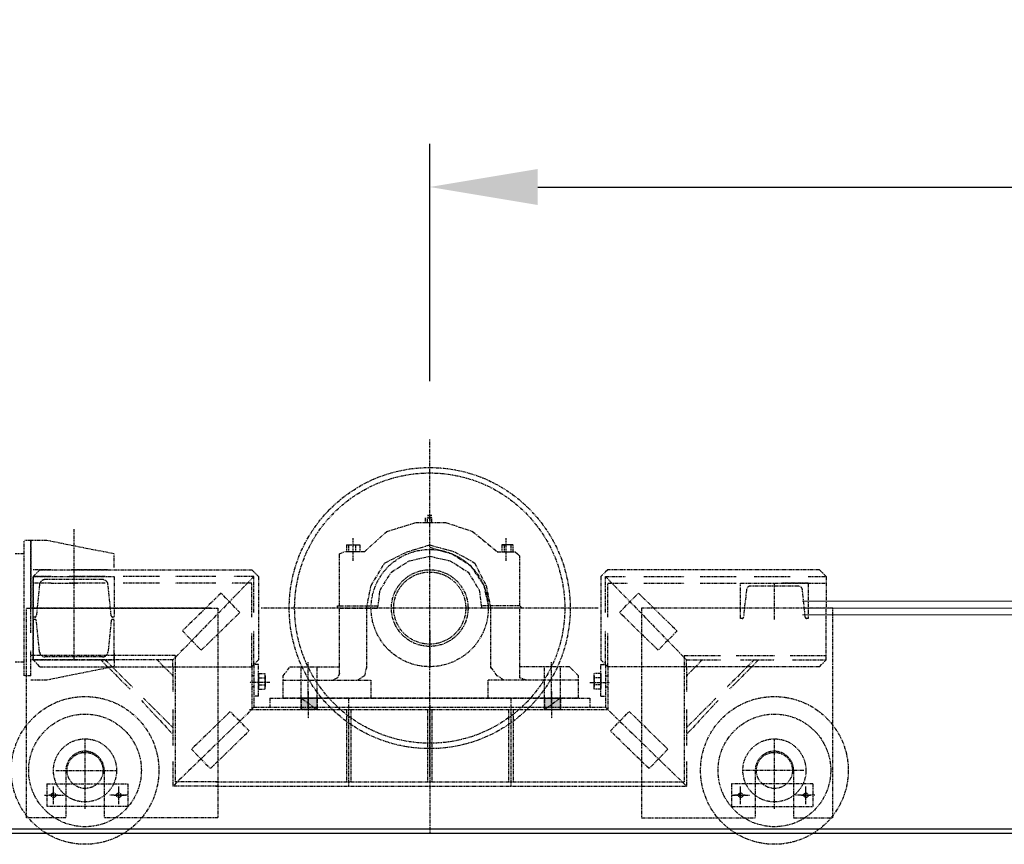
# Model space of a CAD drawing. Header units: inches. Extents: x -204116 to 930598, y -391373 to 256461.
# Tile 115 of 225: x 357076 to 358899, y -248337 to -246812. Entities that reach past the tile are written whole.
import ezdxf

# ---------------------------------------------------------------- set-up
doc = ezdxf.new("R2010")
doc.units = ezdxf.units.IN
doc.header["$LTSCALE"] = 10
doc.header["$MEASUREMENT"] = 0
doc.header["$PDMODE"] = 1
doc.header["$PDSIZE"] = 1000
doc.linetypes.add('PHANTOM2', pattern=[1.25, 0.625, -0.125, 0.125, -0.125, 0.125, -0.125])
doc.layers.get('Defpoints').update_dxf_attribs({"lineweight": 25})
doc.layers.add('P', color=5, linetype='PHANTOM2', lineweight=9)
doc.layers.add('PLAN', color=41, linetype='Continuous')
doc.styles.add('MIC', font='romans.shx', dxfattribs={"width": 0.8})
doc.dimstyles.new('1_75', dxfattribs={"dimscale": 75, "dimtxt": 2.5, "dimasz": 2.5, "dimexe": 1, "dimexo": 2, "dimgap": 1, "dimtad": 1, "dimtoh": 1, "dimdec": 0, "dimzin": 9, "dimdsep": 46, "dimtxsty": 'MIC', "dimcen": 2.5, "dimclrd": 1, "dimclre": 1, "dimclrt": 256, "dimadec": 0, "dimazin": 0, "dimtfac": 1, "dimtdec": 0, "dimtmove": 2, "dimatfit": 3, "dimfxl": 1, "dimlwd": -1, "dimlwe": -1, "dimarcsym": 0})

# ---------------------------------------------------------------- blocks, each defined once
blk = doc.blocks.new('Take Up Posn')
at = {"layer": 'PLAN', "linetype": 'PHANTOM2'}
for points in [[(-237.6886411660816, -166.7990464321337), (-208.4988080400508, -187.6489272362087), (-237.6886411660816, -187.6489272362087), (-237.6886411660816, -166.7990464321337), (-208.4988080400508, -187.6489272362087), (-208.4988080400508, -166.7990464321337)], [(241.8586173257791, -166.7990464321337), (212.6687842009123, -187.6489272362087), (241.8586173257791, -187.6489272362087), (241.8586173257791, -166.7990464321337), (212.6687842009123, -187.6489272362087), (212.6687842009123, -166.7990464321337)]]:
    blk.add_hatch(color=8, dxfattribs=at).paths.add_polyline_path(points)
at = {"layer": 'PLAN', "color": 8, "linetype": 'PHANTOM2'}
for p, q in [((0, -312), (0, 312)), ((-325.2581405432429, 58.37966625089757), (-475.3772823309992, -95.9094516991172)), ((325.2581405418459, 58.37966625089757), (475.3772823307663, -95.9094516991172)), ((312, 0), (-312, 0)), ((-325.2581405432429, -183.4789510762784), (-475.3772823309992, -329.4281167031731)), ((325.2581405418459, -183.4789510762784), (475.3772823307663, -329.4281167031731))]:
    blk.add_line(p, q, dxfattribs=at)
for points in [[(-8.339952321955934, 166.7990464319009), (-8.339952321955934, 158.459094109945), (4.169976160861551, 158.459094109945)], [(-4.169976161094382, 170.9690225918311), (4.169976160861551, 170.9690225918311), (-4.169976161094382, 170.9690225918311)], [(4.169976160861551, 158.459094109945), (4.169976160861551, 166.7990464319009), (-4.169976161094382, 166.7990464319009)], [(-4.169976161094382, 158.459094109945), (-4.169976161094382, 166.7990464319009)], [(-4.169976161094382, 166.7990464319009), (0, 166.7990464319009)], [(0, 166.7990464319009), (0, 158.459094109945)], [(-658.8562334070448, 145.949165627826), (-658.8562334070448, -95.9094516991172)], [(-120.9293086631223, 104.249404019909), (-79.22954705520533, 141.7791894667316), (-25.01985696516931, 158.459094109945), (29.18983312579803, 158.459094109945), (79.2295470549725, 141.7791894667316), (125.0992848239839, 104.249404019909)], [(-141.7791894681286, 87.56949937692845), (-141.7791894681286, 129.2692609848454)], [(141.7791894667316, 87.56949937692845), (141.7791894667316, 129.2692609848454)], [(-738.0857804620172, 125.0992848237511), (-750.5957089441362, 125.0992848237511)], [(-738.0857804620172, 125.0992848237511), (-750.5957089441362, 125.0992848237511)], [(-750.5957089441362, -125.099284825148), (-750.5957089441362, 125.0992848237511)], [(-738.0857804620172, 125.0992848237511), (-738.0857804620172, 0)], [(-583.7966625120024, 100.0794278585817), (-708.8959473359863, 125.0992848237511), (-738.0857804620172, 125.0992848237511)], [(-738.0857804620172, 0), (-738.0857804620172, 125.0992848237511)], [(-154.2891179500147, 116.7593325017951), (-154.2891179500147, 104.249404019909)], [(-154.2891179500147, 116.7593325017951), (-150.1191417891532, 116.7593325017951), (-137.6092133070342, 116.7593325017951), (-133.4392371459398, 116.7593325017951), (-129.2692609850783, 116.7593325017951), (-129.2692609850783, 104.249404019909), (-154.2891179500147, 104.249404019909)], [(-150.1191417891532, 116.7593325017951), (-133.4392371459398, 116.7593325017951)], [(-150.1191417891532, 116.7593325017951), (-150.1191417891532, 104.249404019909)], [(-141.7791894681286, 116.7593325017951), (-133.4392371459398, 116.7593325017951), (-129.2692609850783, 116.7593325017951)], [(-137.6092133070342, 116.7593325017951), (-137.6092133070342, 104.249404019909)], [(-116.7593325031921, 0), (-108.4193801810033, 41.6997616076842), (-83.39952321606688, 83.39952321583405), (-41.69976160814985, 104.249404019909), (0, 116.7593325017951), (45.86973776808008, 104.249404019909), (83.39952321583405, 83.39952321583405), (104.249404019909, 41.6997616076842), (112.5893563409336, 0)], [(0, 112.5893563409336), (41.69976160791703, 100.0794278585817), (75.05957089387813, 79.2295470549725), (100.0794278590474, 41.6997616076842), (108.4193801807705, 4.169976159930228)], [(154.2891179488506, 104.249404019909), (154.2891179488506, 116.7593325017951), (133.4392371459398, 116.7593325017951)], [(154.2891179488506, 116.7593325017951), (150.1191417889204, 116.7593325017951), (137.6092133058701, 116.7593325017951), (133.4392371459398, 116.7593325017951), (133.4392371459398, 104.249404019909), (154.2891179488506, 104.249404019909)], [(133.4392371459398, 116.7593325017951), (141.7791894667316, 116.7593325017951), (133.4392371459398, 116.7593325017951)], [(137.6092133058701, 116.7593325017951), (137.6092133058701, 104.249404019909)], [(150.1191417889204, 116.7593325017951), (150.1191417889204, 104.249404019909)], [(-750.5957089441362, 100.0794278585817), (-767.275613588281, 100.0794278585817)], [(-583.7966625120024, 75.05957089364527), (-583.7966625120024, 100.0794278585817)], [(-166.7990464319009, 95.9094516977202), (-166.7990464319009, 100.0794278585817), (-158.4590941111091, 104.249404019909)], [(-166.7990464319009, 4.169976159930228), (-166.7990464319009, 95.9094516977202)], [(-120.9293086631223, 104.249404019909), (-158.4590941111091, 104.249404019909)], [(-95.9094516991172, 0), (-91.73947553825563, 33.35980928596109), (-70.8895947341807, 66.71961857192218), (-37.52978544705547, 87.56949937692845), (0, 95.9094516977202)], [(0, 95.9094516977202), (37.52978544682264, 87.56949937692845), (70.88959473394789, 66.71961857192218), (91.7394755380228, 33.35980928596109), (95.90945169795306, 0)], [(125.0992848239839, 104.249404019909), (158.459094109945, 104.249404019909), (162.6290702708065, 100.0794278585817), (166.7990464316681, 95.9094516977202)], [(166.7990464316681, 4.169976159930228), (166.7990464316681, 95.9094516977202)], [(-738.0857804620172, 75.05957089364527), (-738.0857804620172, 0)], [(-738.0857804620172, 75.05957089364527), (-738.0857804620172, 0)], [(-700.5559950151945, 70.88959473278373), (-733.9158043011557, 70.88959473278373)], [(-733.9158043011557, 58.37966625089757), (-721.4058758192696, 70.88959473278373)], [(-733.9158043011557, 58.37966625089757), (-733.9158043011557, 0)], [(-700.5559950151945, 58.37966625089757), (-733.9158043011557, 58.37966625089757)], [(-733.9158043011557, 58.37966625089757), (-733.9158043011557, 0)], [(-721.4058758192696, 70.88959473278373), (-329.4281167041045, 70.88959473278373)], [(-600.4765671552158, 58.37966625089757), (-667.1961857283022, 58.37966625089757)], [(-596.3065909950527, 70.88959473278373), (-663.026209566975, 70.88959473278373)], [(-500.3971392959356, 58.37966625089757), (-567.1167578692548, 58.37966625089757)], [(-433.6775207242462, 58.37966625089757), (-471.2073061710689, 58.37966625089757)], [(-396.1477352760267, 58.37966625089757), (-433.6775207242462, 58.37966625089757)], [(-325.2581405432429, 58.37966625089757), (-362.7879259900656, 58.37966625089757)], [(-329.4281167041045, 70.88959473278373), (-316.9181882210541, 58.37966625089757), (-316.9181882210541, -95.9094516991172), (-329.4281167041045, -108.4193801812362)], [(-325.2581405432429, -8.339952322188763), (-325.2581405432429, 58.37966625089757)], [(329.4281167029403, 70.88959473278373), (316.9181882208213, 58.37966625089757), (316.9181882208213, -95.9094516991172), (329.4281167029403, -108.4193801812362)], [(325.2581405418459, 58.37966625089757), (362.7879259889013, 58.37966625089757)], [(325.2581405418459, -8.339952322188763), (325.2581405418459, 58.37966625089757)], [(721.4058758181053, 70.88959473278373), (329.4281167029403, 70.88959473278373)], [(396.1477352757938, 58.37966625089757), (433.6775207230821, 58.37966625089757)], [(433.6775207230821, 58.37966625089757), (471.2073061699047, 58.37966625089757)], [(500.3971392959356, 58.37966625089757), (567.116757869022, 58.37966625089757)], [(600.476567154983, 58.37966625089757), (667.1961857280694, 58.37966625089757)], [(700.5559950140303, 58.37966625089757), (733.9158043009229, 58.37966625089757)], [(733.9158043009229, 58.37966625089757), (721.4058758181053, 70.88959473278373)], [(733.9158043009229, 58.37966625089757), (733.9158043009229, 0)], [(733.9158043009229, 58.37966625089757), (733.9158043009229, 0)], [(-700.5559950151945, 45.86973776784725), (-733.9158043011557, 45.86973776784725)], [(-700.5559950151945, 45.86973776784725), (-650.5162810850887, 45.86973776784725)], [(-600.4765671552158, 45.86973776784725), (-667.1961857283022, 45.86973776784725)], [(-500.3971392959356, 45.86973776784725), (-567.1167578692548, 45.86973776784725)], [(-433.6775207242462, 45.86973776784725), (-471.2073061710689, 45.86973776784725)], [(-396.1477352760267, 45.86973776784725), (-433.6775207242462, 45.86973776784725)], [(-329.4281167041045, 45.86973776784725), (-366.9579021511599, 45.86973776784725)], [(-329.4281167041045, -16.6799046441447), (-329.4281167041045, 45.86973776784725)], [(329.4281167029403, 45.86973776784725), (366.9579021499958, 45.86973776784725)], [(329.4281167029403, -16.6799046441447), (329.4281167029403, 45.86973776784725)], [(396.1477352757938, 45.86973776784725), (433.6775207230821, 45.86973776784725)], [(433.6775207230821, 45.86973776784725), (471.2073061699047, 45.86973776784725)], [(500.3971392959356, 45.86973776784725), (567.116757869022, 45.86973776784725)], [(600.476567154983, 45.86973776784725), (667.1961857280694, 45.86973776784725)], [(638.0063526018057, -20.84988080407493), (638.0063526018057, 45.86973776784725)], [(700.5559950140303, 45.86973776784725), (650.5162810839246, 45.86973776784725)], [(700.5559950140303, 45.86973776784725), (733.9158043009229, 45.86973776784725)], [(-673.4511499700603, -387.7558082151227), (-746.4257327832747, -387.7558082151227), (-746.4257327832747, 0), (-391.9777591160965, 0), (-391.9777591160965, -387.7558082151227), (-602.5615552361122, -387.7558082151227)], [(-404.4876875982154, 0), (-738.0857804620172, 0)], [(-738.0857804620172, -45.8697377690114), (-738.0857804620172, 0)], [(-733.9158043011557, -95.9094516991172), (-733.9158043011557, 0)], [(-166.7990464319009, 0), (-170.9690225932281, 0), (-170.9690225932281, 4.169976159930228), (-166.7990464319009, 4.169976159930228)], [(-166.7990464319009, 4.169976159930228), (-95.9094516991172, 4.169976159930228)], [(-166.7990464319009, 0), (-95.9094516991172, 0)], [(-166.7990464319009, -120.9293086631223), (-166.7990464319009, 0)], [(-116.7593325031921, 0), (-116.7593325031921, -112.5893563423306)], [(-95.9094516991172, 0), (-95.9094516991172, 4.169976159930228)], [(166.7990464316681, 4.169976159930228), (95.90945169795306, 4.169976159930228)], [(95.90945169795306, 4.169976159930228), (95.90945169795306, 0)], [(166.7990464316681, 0), (95.90945169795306, 0)], [(112.5893563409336, 0), (112.5893563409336, -112.5893563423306)], [(166.7990464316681, 4.169976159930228), (170.9690225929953, 0), (166.7990464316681, 0)], [(166.7990464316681, -120.9293086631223), (166.7990464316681, 0)], [(673.4511499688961, -387.7558082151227), (746.4257327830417, -387.7558082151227), (746.4257327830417, 0), (391.9777591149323, 0), (391.9777591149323, -387.7558082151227), (602.5615552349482, -387.7558082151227)], [(733.9158043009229, -95.9094516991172), (733.9158043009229, 0)], [(-329.4281167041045, -108.4193801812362), (-329.4281167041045, -45.8697377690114)], [(-325.2581405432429, -104.2494040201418), (-325.2581405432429, -41.69976160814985)], [(0, -41.69976160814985), (0, -108.4193801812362)], [(325.2581405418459, -104.2494040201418), (325.2581405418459, -41.69976160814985)], [(329.4281167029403, -108.4193801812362), (329.4281167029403, -45.8697377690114)], [(-738.0857804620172, -125.099284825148), (-738.0857804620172, -79.2295470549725)], [(-471.2073061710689, -87.56949937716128), (-738.0857804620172, -87.56949937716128)], [(-583.7966625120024, -83.28038142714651), (-583.7966625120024, -108.3002383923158)], [(-471.2073061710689, -87.56949937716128), (-471.2073061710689, -321.0881643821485)], [(471.2073061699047, -87.56949937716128), (537.9269247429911, -87.56949937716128)], [(471.2073061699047, -87.56949937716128), (471.2073061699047, -321.0881643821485)], [(567.116757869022, -87.56949937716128), (638.0063526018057, -87.56949937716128)], [(667.1961857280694, -87.56949937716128), (733.9158043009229, -87.56949937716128)], [(-750.5957089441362, -100.0794278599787), (-767.275613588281, -100.0794278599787)], [(-475.3772823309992, -95.9094516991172), (-738.0857804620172, -95.9094516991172)], [(-583.7966625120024, -108.3002383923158), (-708.8959473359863, -133.3200953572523), (-738.0857804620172, -133.3200953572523)], [(-721.4058758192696, -108.4193801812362), (-733.9158043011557, -95.9094516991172)], [(-721.4058758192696, -108.4193801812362), (-329.4281167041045, -108.4193801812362)], [(-608.8165194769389, -95.9094516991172), (-554.6068293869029, -150.1191417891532)], [(-600.4765671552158, -95.9094516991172), (-550.4368532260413, -145.949165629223)], [(-504.56711545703, -95.9094516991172), (-475.3772823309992, -125.099284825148)], [(-475.3772823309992, -108.4193801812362), (-475.3772823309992, -95.9094516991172)], [(-475.3772823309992, -108.4193801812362), (-475.3772823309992, -154.2891179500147)], [(-329.4281167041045, -108.4193801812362), (-329.4281167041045, -187.6489272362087)], [(-325.2581405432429, -104.2494040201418), (-325.2581405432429, -183.4789510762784)], [(-316.9181882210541, -104.2494040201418), (-325.2581405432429, -104.2494040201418)], [(-316.9181882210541, -162.6290702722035), (-316.9181882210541, -104.2494040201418)], [(-271.0484504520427, -125.099284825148), (-258.5385219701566, -108.4193801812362)], [(-258.5385219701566, -108.4193801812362), (-166.7990464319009, -108.4193801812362)], [(-237.6886411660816, -166.7990464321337), (-237.6886411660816, -108.4193801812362)], [(-225.1787126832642, -183.4789510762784), (-225.1787126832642, -100.0794278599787)], [(-208.4988080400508, -166.7990464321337), (-208.4988080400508, -108.4193801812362)], [(-116.7593325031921, -108.4193801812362), (-120.9293086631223, -125.099284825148), (-133.4392371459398, -133.4392371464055)], [(137.6092133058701, -133.4392371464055), (125.0992848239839, -125.099284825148), (112.5893563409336, -108.4193801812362)], [(275.2184266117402, -125.099284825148), (258.5385219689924, -108.4193801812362), (166.7990464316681, -108.4193801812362)], [(212.6687842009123, -166.7990464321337), (212.6687842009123, -108.4193801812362)], [(225.1787126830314, -183.4789510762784), (225.1787126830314, -100.0794278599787)], [(241.8586173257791, -166.7990464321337), (241.8586173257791, -108.4193801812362)], [(316.9181882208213, -162.6290702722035), (316.9181882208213, -104.2494040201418)], [(316.9181882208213, -104.2494040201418), (325.2581405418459, -104.2494040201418)], [(325.2581405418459, -104.2494040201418), (325.2581405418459, -183.4789510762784)], [(329.4281167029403, -108.4193801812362), (329.4281167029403, -187.6489272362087)], [(721.4058758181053, -108.4193801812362), (329.4281167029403, -108.4193801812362)], [(504.5671154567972, -95.9094516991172), (475.3772823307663, -125.099284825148)], [(475.3772823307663, -95.9094516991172), (537.9269247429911, -95.9094516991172)], [(475.3772823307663, -108.4193801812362), (475.3772823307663, -95.9094516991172)], [(475.3772823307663, -108.4193801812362), (475.3772823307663, -154.2891179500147)], [(600.476567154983, -95.9094516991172), (550.4368532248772, -145.949165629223)], [(608.8165194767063, -95.9094516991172), (554.6068293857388, -150.1191417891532)], [(575.4567101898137, -95.9094516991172), (638.0063526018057, -95.9094516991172)], [(671.366161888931, -95.9094516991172), (733.9158043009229, -95.9094516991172)], [(721.4058758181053, -108.4193801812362), (733.9158043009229, -95.9094516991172)], [(-738.0857804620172, -125.099284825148), (-750.5957089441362, -125.099284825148)], [(-738.0857804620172, -125.099284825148), (-750.5957089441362, -125.099284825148)], [(-325.2581405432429, -125.099284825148), (-329.4281167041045, -125.099284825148)], [(-316.9181882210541, -120.9293086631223), (-304.408259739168, -120.9293086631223)], [(-316.9181882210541, -120.9293086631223), (-316.9181882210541, -129.2692609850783), (-316.9181882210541, -145.949165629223)], [(-316.9181882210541, -125.099284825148), (-316.9181882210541, -145.949165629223)], [(-304.408259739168, -145.949165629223), (-304.408259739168, -129.2692609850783), (-304.408259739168, -120.9293086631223)], [(-304.408259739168, -125.099284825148), (-304.408259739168, -145.949165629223)], [(-271.0484504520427, -166.7990464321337), (-271.0484504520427, -125.099284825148)], [(-166.7990464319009, -120.9293086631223), (-170.9690225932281, -129.2692609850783), (-179.3089749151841, -133.4392371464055)], [(179.3089749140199, -133.4392371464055), (166.7990464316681, -129.2692609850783), (166.7990464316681, -120.9293086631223)], [(275.2184266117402, -166.7990464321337), (275.2184266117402, -125.099284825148)], [(316.9181882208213, -120.9293086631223), (304.4082597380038, -120.9293086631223)], [(304.4082597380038, -145.949165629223), (304.4082597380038, -129.2692609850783), (304.4082597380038, -120.9293086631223)], [(304.4082597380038, -125.099284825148), (304.4082597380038, -145.949165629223)], [(316.9181882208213, -120.9293086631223), (316.9181882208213, -129.2692609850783), (316.9181882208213, -145.949165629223)], [(316.9181882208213, -125.099284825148), (316.9181882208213, -145.949165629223)], [(325.2581405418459, -125.099284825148), (329.4281167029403, -125.099284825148)], [(-296.0683074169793, -137.609213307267), (-333.5980928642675, -137.609213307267)], [(-316.9181882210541, -129.2692609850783), (-304.408259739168, -129.2692609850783)], [(-316.9181882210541, -141.7791894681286), (-304.408259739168, -141.7791894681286)], [(-316.9181882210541, -141.7791894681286), (-316.9181882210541, -150.1191417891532)], [(-304.408259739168, -150.1191417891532), (-304.408259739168, -141.7791894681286)], [(-271.0484504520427, -133.4392371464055), (-108.4193801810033, -133.4392371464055)], [(-108.4193801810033, -166.7990464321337), (-108.4193801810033, -133.4392371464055)], [(275.2184266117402, -133.4392371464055), (108.4193801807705, -133.4392371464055)], [(108.4193801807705, -166.7990464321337), (108.4193801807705, -133.4392371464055)], [(296.0683074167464, -137.609213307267), (333.5980928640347, -137.609213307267)], [(316.9181882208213, -129.2692609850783), (304.4082597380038, -129.2692609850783)], [(316.9181882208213, -141.7791894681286), (304.4082597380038, -141.7791894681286)], [(304.4082597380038, -150.1191417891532), (304.4082597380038, -141.7791894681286)], [(316.9181882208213, -141.7791894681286), (316.9181882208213, -150.1191417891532)], [(-325.2581405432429, -145.949165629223), (-329.4281167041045, -145.949165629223)], [(-316.9181882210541, -162.6290702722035), (-325.2581405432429, -162.6290702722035)], [(-316.9181882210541, -150.1191417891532), (-304.408259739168, -150.1191417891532)], [(-225.1787126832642, -154.2891179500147), (-225.1787126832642, -204.3288318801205)], [(225.1787126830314, -154.2891179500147), (225.1787126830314, -204.3288318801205)], [(316.9181882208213, -150.1191417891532), (304.4082597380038, -150.1191417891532)], [(316.9181882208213, -162.6290702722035), (325.2581405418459, -162.6290702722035)], [(325.2581405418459, -145.949165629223), (329.4281167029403, -145.949165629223)], [(-533.7569485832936, -170.9690225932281), (-475.3772823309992, -233.5186650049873)], [(-529.5869724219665, -166.7990464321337), (-475.3772823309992, -221.0087365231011)], [(-296.0683074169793, -166.7990464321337), (296.0683074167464, -166.7990464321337)], [(-296.0683074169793, -166.7990464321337), (-296.0683074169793, -183.4789510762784)], [(275.2184266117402, -166.7990464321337), (-271.0484504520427, -166.7990464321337)], [(-237.6886411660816, -187.6489272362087), (-237.6886411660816, -166.7990464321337), (-208.4988080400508, -187.6489272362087), (-237.6886411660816, -187.6489272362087)], [(-237.6886411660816, -166.7990464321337), (-208.4988080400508, -187.6489272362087), (-208.4988080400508, -166.7990464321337), (-237.6886411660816, -166.7990464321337)], [(-237.6886411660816, -166.7990464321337), (-237.6886411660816, -187.6489272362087)], [(-208.4988080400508, -166.7990464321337), (-208.4988080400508, -187.6489272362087)], [(-150.1191417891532, -166.7990464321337), (-150.1191417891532, -329.4281167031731)], [(0, -179.3089749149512), (0, -416.9976160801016)], [(150.1191417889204, -166.7990464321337), (150.1191417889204, -329.4281167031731)], [(241.8586173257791, -187.6489272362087), (241.8586173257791, -166.7990464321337), (212.6687842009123, -187.6489272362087), (241.8586173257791, -187.6489272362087)], [(241.8586173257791, -166.7990464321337), (212.6687842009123, -187.6489272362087), (212.6687842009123, -166.7990464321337), (241.8586173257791, -166.7990464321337)], [(212.6687842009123, -166.7990464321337), (212.6687842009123, -187.6489272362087)], [(241.8586173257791, -166.7990464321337), (241.8586173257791, -187.6489272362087)], [(296.0683074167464, -166.7990464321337), (296.0683074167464, -183.4789510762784)], [(529.5869724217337, -166.7990464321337), (475.3772823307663, -221.0087365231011)], [(533.7569485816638, -170.9690225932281), (475.3772823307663, -233.5186650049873)], [(-475.3772823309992, -187.6489272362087), (-475.3772823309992, -254.3685458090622)], [(-333.5980928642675, -187.6489272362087), (329.4281167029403, -187.6489272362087)], [(-325.2581405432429, -183.4789510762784), (325.2581405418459, -183.4789510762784)], [(-154.2891179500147, -187.6489272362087), (-154.2891179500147, -321.0881643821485)], [(-145.9491656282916, -187.6489272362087), (-145.9491656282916, -321.0881643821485)], [(-4.169976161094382, -187.6489272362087), (-4.169976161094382, -321.0881643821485)], [(4.169976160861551, -187.6489272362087), (4.169976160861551, -321.0881643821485)], [(145.9491656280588, -187.6489272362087), (145.9491656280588, -321.0881643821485)], [(154.2891179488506, -187.6489272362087), (154.2891179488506, -321.0881643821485)], [(475.3772823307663, -187.6489272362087), (475.3772823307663, -254.3685458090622)], [(-638.0063526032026, -371.127878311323), (-638.0063526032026, -241.858617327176)], [(638.0063526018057, -371.127878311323), (638.0063526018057, -241.858617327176)], [(-475.3772823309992, -283.5583789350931), (-475.3772823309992, -329.4281167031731)], [(475.3772823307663, -283.5583789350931), (475.3772823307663, -329.4281167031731)], [(-692.2160426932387, -300.2382835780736), (-579.6266863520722, -300.2382835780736)], [(-673.4511499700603, -300.2382835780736), (-673.4511499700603, -387.7558082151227)], [(-602.5615552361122, -300.2382835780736), (-602.5615552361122, -387.7558082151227)], [(692.2160426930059, -300.2382835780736), (579.6266863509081, -300.2382835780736)], [(602.5615552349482, -300.2382835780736), (602.5615552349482, -387.7558082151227)], [(673.4511499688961, -300.2382835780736), (673.4511499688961, -387.7558082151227)], [(-708.8959473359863, -325.2581405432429), (-708.8959473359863, -366.9579021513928)], [(-708.8959473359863, -325.2581405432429), (-558.7768055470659, -325.2581405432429), (-558.7768055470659, -366.9579021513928), (-708.8959473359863, -366.9579021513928)], [(-391.9777591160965, -321.0881643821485), (-471.2073061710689, -321.0881643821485)], [(-396.1477352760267, -321.0881643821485), (391.9777591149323, -321.0881643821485)], [(391.9777591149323, -321.0881643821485), (471.2073061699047, -321.0881643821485)], [(708.8959473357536, -325.2581405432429), (558.7768055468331, -325.2581405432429), (558.7768055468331, -366.9579021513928), (708.8959473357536, -366.9579021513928)], [(708.8959473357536, -325.2581405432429), (708.8959473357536, -366.9579021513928)], [(-713.0659234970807, -346.1080213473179), (-675.5361380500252, -346.1080213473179)], [(-688.0460665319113, -346.1080213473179), (-704.7259711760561, -346.1080213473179)], [(-696.3860188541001, -362.7879259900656), (-696.3860188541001, -329.4281167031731)], [(-696.3860188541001, -354.4479736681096), (-696.3860188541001, -333.5980928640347)], [(-558.7768055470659, -346.1080213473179), (-592.1366148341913, -346.1080213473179)], [(-583.7966625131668, -346.1080213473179), (-562.9467817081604, -346.1080213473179)], [(-575.4567101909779, -362.7879259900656), (-575.4567101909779, -329.4281167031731)], [(-575.4567101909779, -354.4479736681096), (-575.4567101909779, -333.5980928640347)], [(-391.9777591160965, -329.4281167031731), (-475.3772823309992, -329.4281167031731)], [(-396.1477352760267, -329.4281167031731), (391.9777591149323, -329.4281167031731)], [(391.9777591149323, -329.4281167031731), (475.3772823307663, -329.4281167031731)], [(558.7768055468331, -346.1080213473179), (592.1366148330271, -346.1080213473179)], [(583.7966625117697, -346.1080213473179), (562.9467817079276, -346.1080213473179)], [(575.4567101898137, -362.7879259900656), (575.4567101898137, -329.4281167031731)], [(575.4567101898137, -354.4479736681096), (575.4567101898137, -333.5980928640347)], [(713.0659234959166, -346.1080213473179), (675.5361380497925, -346.1080213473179)], [(688.0460665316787, -346.1080213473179), (704.7259711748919, -346.1080213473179)], [(696.3860188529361, -362.7879259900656), (696.3860188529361, -329.4281167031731)], [(696.3860188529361, -354.4479736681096), (696.3860188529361, -333.5980928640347)]]:
    blk.add_lwpolyline(points, dxfattribs=at)
for points in [[(-583.7966625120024, 58.37966625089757), (-583.7966625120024, -16.62033374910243), (-586.9938393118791, -16.62033374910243, -0.3838640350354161), (-589.3806932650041, -14.4712007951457), (-595.4973546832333, 43.72494540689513, 0.3838640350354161), (-605.4425794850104, 52.67966604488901), (-712.1507455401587, 52.67966625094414, 0.3838640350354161), (-722.0959703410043, 43.72494540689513), (-728.2126317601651, -14.4712007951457, -0.3838640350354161), (-730.599485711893, -16.62033374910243), (-733.7966625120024, -16.62033374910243), (-733.7966625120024, 58.37966625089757)], [(700.5063526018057, 45.86973776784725), (700.5063526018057, -19.13026223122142), (697.6046766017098, -19.13026223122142, -0.3838640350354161), (695.2178226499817, -16.98112927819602), (689.8748671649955, 33.85369666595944, 0.3838640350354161), (682.4159485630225, 40.56973714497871), (593.5967566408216, 40.56973776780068, 0.3838640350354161), (586.1378380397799, 33.85369666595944), (580.7948825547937, -16.98112927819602, -0.3838640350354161), (578.4080286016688, -19.13026223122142), (575.5063526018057, -19.13026223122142), (575.5063526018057, 45.86973776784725)], [(-583.7966625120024, -95.9094516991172), (-583.7966625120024, -20.9094516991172), (-586.9938393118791, -20.90945170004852, 0.3838640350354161), (-589.3806932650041, -23.05858465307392), (-595.4973546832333, -81.25473085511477, -0.3838640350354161), (-605.4425794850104, -90.20945149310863), (-712.1507455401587, -90.20945169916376, -0.3838640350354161), (-722.0959703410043, -81.25473085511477), (-728.2126317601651, -23.05858465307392, 0.3838640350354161), (-730.599485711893, -20.90945170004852), (-733.7966625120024, -20.9094516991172), (-733.7966625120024, -95.9094516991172)]]:
    blk.add_lwpolyline(points, format="xyb", close=True, dxfattribs=at)
for points in [[(-386.1815096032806, 27.61659129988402), (-457.8810014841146, -42.0912480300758), (-423.0270818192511, -77.9409939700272), (-351.3275899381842, -8.233154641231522)], [(386.1815096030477, 27.61659129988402), (457.8810014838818, -42.0912480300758), (423.0270818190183, -77.9409939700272), (351.3275899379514, -8.233154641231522)], [(-369.1751905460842, -191.3083324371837), (-440.8746824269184, -261.0161717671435), (-406.0207627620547, -296.8659177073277), (-334.3212708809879, -227.1580783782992)], [(369.17519054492, -191.3083324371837), (440.8746824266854, -261.0161717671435), (406.0207627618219, -296.8659177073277), (334.321270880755, -227.1580783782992)]]:
    blk.add_lwpolyline(points, close=True, dxfattribs=at)
for centre, radius in [((0, 0), 260), ((0, 0), 250), ((0, 0), 108.4193801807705), ((0, 0), 70.88959473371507), ((0, 0), 66.71961857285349), ((-638.0063526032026, -300.2382835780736), 136.6626391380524), ((638.0063526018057, -300.2382835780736), 136.6626391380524), ((-638.0063526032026, -300.2382835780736), 104.2494040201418), ((638.0063526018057, -300.2382835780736), 104.2494040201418), ((-638.0063526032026, -300.2382835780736), 58.3796662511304), ((638.0063526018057, -300.2382835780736), 58.3796662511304), ((-638.0063526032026, -300.2382835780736), 33.35980928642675), ((638.0063526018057, -300.2382835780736), 33.35980928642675), ((-696.3860188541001, -346.1080213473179), 4.16997616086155), ((-575.4567101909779, -346.1080213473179), 4.16997616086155), ((575.4567101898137, -346.1080213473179), 4.16997616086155), ((696.3860188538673, -346.1080213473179), 4.16997616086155)]:
    blk.add_circle(centre, radius, dxfattribs=at)
for centre in [(-638.0063526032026, -300.2382835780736), (638.0063526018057, -300.2382835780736)]:
    blk.add_arc(centre, 35.44479736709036, 0, 180, dxfattribs=at)
blk = doc.blocks.new('*D577')
at = {"color": 1}
for p, q in [((357835.2321373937, -247480.5825558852), (357835.2321373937, -247041.7327525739)), ((362435.2321373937, -247428.5825558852), (362435.2321373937, -247041.7327525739)), ((358035.2321373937, -247121.7327525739), (362235.2321373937, -247121.7327525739))]:
    blk.add_line(p, q, dxfattribs=at)
for points in [[(358035.2321373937, -247088.3994192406), (358035.2321373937, -247155.0660859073), (357835.2321373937, -247121.7327525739)], [(362235.2321373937, -247088.3994192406), (362235.2321373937, -247155.0660859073), (362435.2321373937, -247121.7327525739)]]:
    blk.add_solid(points, dxfattribs=at)
at = {"layer": 'Defpoints', "color": 0}
for p in [(362435.2321373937, -247121.7327525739), (362435.2321373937, -247588.5825558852), (357835.2321373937, -247640.5825558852)]:
    blk.add_point(p, dxfattribs=at)
at = {"char_height": 200, "attachment_point": 5, "style": 'MIC'}
for s, insert in [('4600', (360135.2321373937, -246941.7327525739)), ('TAKEUP TRAVEL', (360135.2321373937, -247301.7327525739))]:
    blk.add_mtext(s, dxfattribs=dict(at, insert=insert))

msp = doc.modelspace()

# ---------------------------------------------------------------- linework, layer by layer
for p, q in [((357006.5804165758, -248308.7390276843), (363263.8838582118, -248308.7390276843)), ((356998.5804165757, -248316.7390276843), (363271.9261339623, -248316.7390276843))]:
    msp.add_line(p, q)
at = {"layer": 'P', "color": 0, "linetype": 'Continuous'}
for points in [[(358525.1702816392, -247888.0726274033), (360567.0828173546, -247888.0726274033)], [(358525.1702816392, -247900.5825558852), (360458.6634371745, -247900.5825558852)], [(358525.1702816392, -247913.0924843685), (360567.0828173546, -247913.0924843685)]]:
    msp.add_lwpolyline(points, dxfattribs=at)

# ---------------------------------------------------------------- block references
msp.add_blockref('Take Up Posn', (357835.2321373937, -247900.5825558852))

# ---------------------------------------------------------------- dimensions: what is measured, and where the dimension line sits
dim = msp.add_linear_dim(base=(362435.2321373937, -247121.7327525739), p1=(357835.2321373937, -247640.5825558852), p2=(362435.2321373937, -247588.5825558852), text='<>\\XTAKEUP TRAVEL', dimstyle='1_75', override={"dimscale": 80})
dim.commit()
dim.dimension.update_dxf_attribs({"geometry": '*D577', "text_midpoint": (360135.2321373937, -247121.7327525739)})

doc.saveas('drawing.dxf')
